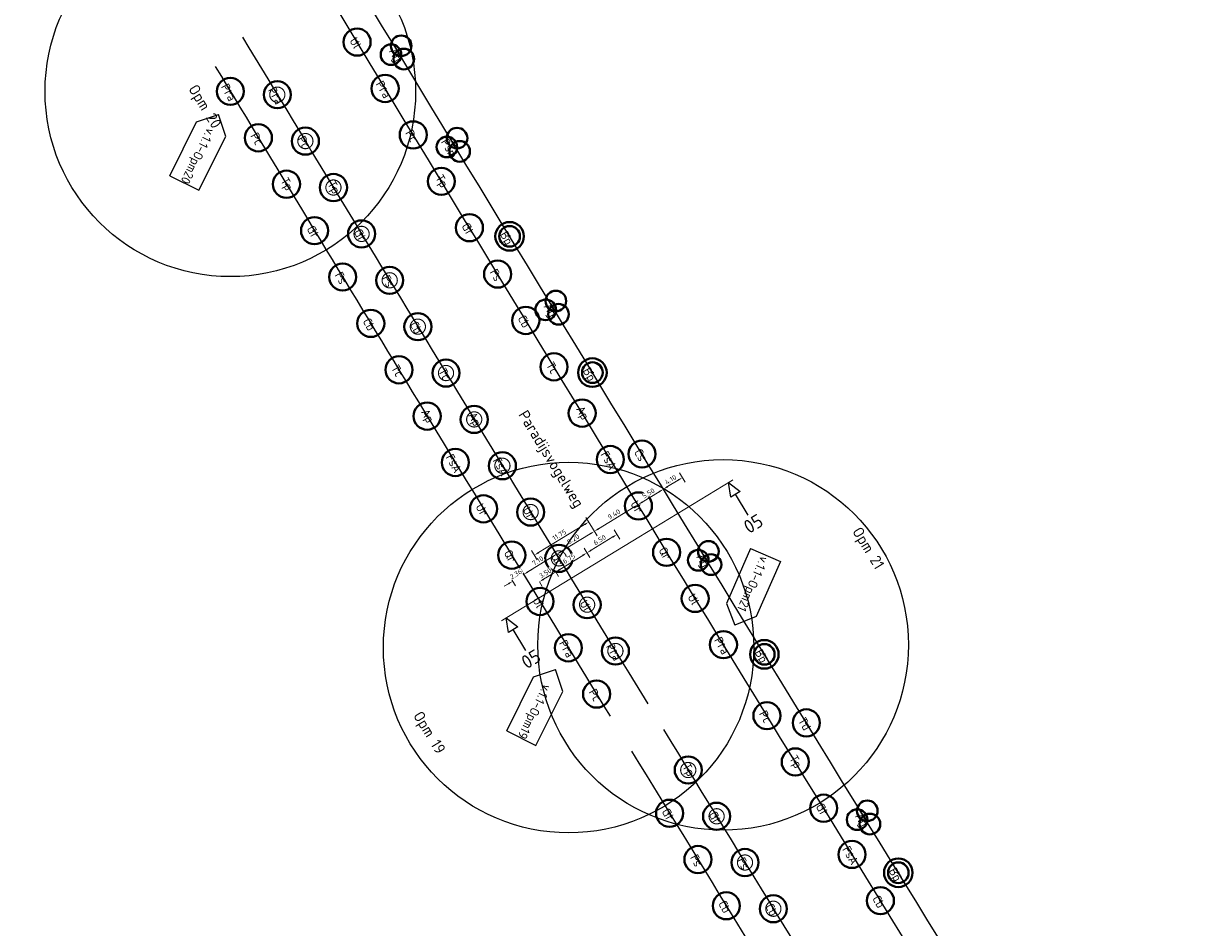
# Model space of a CAD drawing. Header units: metres. Extents: x 149234 to 159511, y 484155 to 486733.
# Tile 9 of 90: x 149788 to 150002, y 485556 to 485723. Entities that reach past the tile are written whole.
import ezdxf
from ezdxf.enums import TextEntityAlignment as Align

# ---------------------------------------------------------------- set-up
doc = ezdxf.new("R2010")
doc.units = ezdxf.units.M
doc.linetypes.add('AM-AS', pattern=[16, 10, -2, 2, -2])
doc.layers.get('0').update_dxf_attribs({"lineweight": 25})
doc.layers.get('Defpoints').update_dxf_attribs({"color": 211, "lineweight": 25})
doc.layers.add('N-WE-GR-BOOM-S', color=7, linetype='Continuous', lineweight=40, true_color=0x009900)
for name, color, linetype, lineweight in [('N-WE-GR-BOOM-T18', 10, 'Continuous', 18), ('N-WE-VH-KANTVERHARDING-G', 7, 'Continuous', 30), ('X-XX-AL-M', 7, 'Continuous', 18), ('X-XX-AL-VERWIJZING-S', 7, 'Continuous', 25)]:
    doc.layers.add(name, color=color, linetype=linetype, lineweight=lineweight)
doc.styles.add('NLCS-ISO', font='NLCS-ISO.ttf')
doc.styles.add('NLCS-ISO-M500-T18', font='NLCS-ISO.ttf')
doc.styles.add('NLCS-ISO-M500-T25', font='NLCS-ISO.ttf')
doc.dimstyles.new('NLCS-M500-T18-PIJL-X_L2_H1', dxfattribs={"dimscale": 0.5, "dimtxt": 1.8, "dimasz": 1.8, "dimexe": 2, "dimexo": 2, "dimgap": 0.7, "dimtad": 1, "dimzin": 0, "dimdsep": 46, "dimtxsty": 'NLCS-ISO-M500-T18', "dimcen": 0, "dimdle": 2, "dimclrd": 256, "dimclre": 256, "dimclrt": 256, "dimadec": 1, "dimazin": 0, "dimtfac": 1, "dimtofl": 0, "dimtmove": 1, "dimatfit": 0, "dimfxl": 2, "dimfxlon": 1, "dimtfill": 1, "dimtfillclr": 254, "dimtolj": 1, "dimtzin": 0, "dimlwd": 18, "dimlwe": 18, "dimarcsym": 0})

# ---------------------------------------------------------------- blocks, each defined once
blk = doc.blocks.new('SAL-VERWIJZING_DOORSNEDE_BOVEN-SO')
for p, q in [((-2, 9), (0, 14)), ((0, 14), (2, 9)), ((2, 9), (-2, 9)), ((0, 0), (0, 9))]:
    blk.add_line(p, q)
at = {"lineweight": 50, "style": 'NLCS-ISO'}
blk.add_attdef('...', text='', height=5, dxfattribs=at).set_placement((-0.05, -1.19), align=Align.TOP_CENTER)
blk = doc.blocks.new('*U595')
blk.add_circle((0, 0), 5)
at = {"color": 0}
blk.add_circle((0, 0), 0.15, dxfattribs=at)
at = {"layer": 'Defpoints'}
blk.add_line((-2.01, 0), (2.01, 0), dxfattribs=at)
at = {"layer": 'N-WE-GR-BOOM-T18', "insert": (0, -2.3), "char_height": 3.2, "attachment_point": 8, "style": 'NLCS-ISO-M500-T18'}
blk.add_mtext_dynamic_manual_height_columns('Pra', width=4.7343, gutter_width=9, heights=[0], dxfattribs=at)
blk = doc.blocks.new('*U506')
blk.add_circle((0, 0), 5)
at = {"color": 0}
blk.add_circle((0, 0), 0.15, dxfattribs=at)
at = {"layer": 'Defpoints'}
blk.add_line((-2.01, 0), (2.01, 0), dxfattribs=at)
at = {"layer": 'N-WE-GR-BOOM-T18', "insert": (0, -2.3), "char_height": 3.2, "attachment_point": 8, "style": 'NLCS-ISO-M500-T18'}
blk.add_mtext_dynamic_manual_height_columns('Pc', width=4.7343, gutter_width=9, heights=[0], dxfattribs=at)
blk = doc.blocks.new('*U511')
blk.add_circle((0, 0), 5)
at = {"color": 0}
blk.add_circle((0, 0), 0.15, dxfattribs=at)
at = {"layer": 'Defpoints'}
blk.add_line((-2.01, 0), (2.01, 0), dxfattribs=at)
at = {"layer": 'N-WE-GR-BOOM-T18', "insert": (0, -2.3), "char_height": 3.2, "attachment_point": 8, "style": 'NLCS-ISO-M500-T18'}
blk.add_mtext_dynamic_manual_height_columns('Tp', width=4.7343, gutter_width=9, heights=[0], dxfattribs=at)
blk = doc.blocks.new('*U508')
blk.add_circle((0, 0), 5)
at = {"color": 0}
blk.add_circle((0, 0), 0.15, dxfattribs=at)
at = {"layer": 'Defpoints'}
blk.add_line((-2.01, 0), (2.01, 0), dxfattribs=at)
at = {"layer": 'N-WE-GR-BOOM-T18', "insert": (0, -2.3), "char_height": 3.2, "attachment_point": 8, "style": 'NLCS-ISO-M500-T18'}
blk.add_mtext_dynamic_manual_height_columns('Gt', width=4.7343, gutter_width=9, heights=[0], dxfattribs=at)
blk = doc.blocks.new('*U502')
blk.add_circle((0, 0), 5)
at = {"color": 0}
blk.add_circle((0, 0), 0.15, dxfattribs=at)
at = {"layer": 'Defpoints'}
blk.add_line((-2.01, 0), (2.01, 0), dxfattribs=at)
at = {"layer": 'N-WE-GR-BOOM-T18', "insert": (0, -2.3), "char_height": 3.2, "attachment_point": 8, "style": 'NLCS-ISO-M500-T18'}
blk.add_mtext_dynamic_manual_height_columns('Fs', width=4.7343, gutter_width=9, heights=[0], dxfattribs=at)
blk = doc.blocks.new('*U509')
blk.add_circle((0, 0), 5)
at = {"color": 0}
blk.add_circle((0, 0), 0.15, dxfattribs=at)
at = {"layer": 'Defpoints'}
blk.add_line((-2.01, 0), (2.01, 0), dxfattribs=at)
at = {"layer": 'N-WE-GR-BOOM-T18', "insert": (0, -2.3), "char_height": 3.2, "attachment_point": 8, "style": 'NLCS-ISO-M500-T18'}
blk.add_mtext_dynamic_manual_height_columns('Cb', width=4.7343, gutter_width=9, heights=[0], dxfattribs=at)
blk = doc.blocks.new('*U510')
blk.add_circle((0, 0), 5)
at = {"color": 0}
blk.add_circle((0, 0), 0.15, dxfattribs=at)
at = {"layer": 'Defpoints'}
blk.add_line((-2.01, 0), (2.01, 0), dxfattribs=at)
at = {"layer": 'N-WE-GR-BOOM-T18', "insert": (0, -2.3), "char_height": 3.2, "attachment_point": 8, "style": 'NLCS-ISO-M500-T18'}
blk.add_mtext_dynamic_manual_height_columns('Tc', width=4.7343, gutter_width=9, heights=[0], dxfattribs=at)
blk = doc.blocks.new('*U500')
blk.add_circle((0, 0), 5)
at = {"color": 0}
blk.add_circle((0, 0), 0.15, dxfattribs=at)
at = {"layer": 'Defpoints'}
blk.add_line((-2.01, 0), (2.01, 0), dxfattribs=at)
at = {"layer": 'N-WE-GR-BOOM-T18', "insert": (0, -2.3), "char_height": 3.2, "attachment_point": 8, "style": 'NLCS-ISO-M500-T18'}
blk.add_mtext_dynamic_manual_height_columns('Ap', width=4.7343, gutter_width=9, heights=[0], dxfattribs=at)
blk = doc.blocks.new('*U501')
blk.add_circle((0, 0), 5)
at = {"color": 0}
blk.add_circle((0, 0), 0.15, dxfattribs=at)
at = {"layer": 'Defpoints'}
blk.add_line((-2.01, 0), (2.01, 0), dxfattribs=at)
at = {"layer": 'N-WE-GR-BOOM-T18', "insert": (0, -2.3), "char_height": 3.2, "attachment_point": 8, "style": 'NLCS-ISO-M500-T18'}
blk.add_mtext_dynamic_manual_height_columns('FsA', width=4.7343, gutter_width=9, heights=[0], dxfattribs=at)
blk = doc.blocks.new('*U503')
blk.add_circle((0, 0), 5)
at = {"color": 0}
blk.add_circle((0, 0), 0.15, dxfattribs=at)
at = {"layer": 'Defpoints'}
blk.add_line((-2.01, 0), (2.01, 0), dxfattribs=at)
at = {"layer": 'N-WE-GR-BOOM-T18', "insert": (0, -2.3), "char_height": 3.2, "attachment_point": 8, "style": 'NLCS-ISO-M500-T18'}
blk.add_mtext_dynamic_manual_height_columns('Ur', width=4.7343, gutter_width=9, heights=[0], dxfattribs=at)
blk = doc.blocks.new('*U504')
blk.add_circle((0, 0), 5)
at = {"color": 0}
blk.add_circle((0, 0), 0.15, dxfattribs=at)
at = {"layer": 'Defpoints'}
blk.add_line((-2.01, 0), (2.01, 0), dxfattribs=at)
at = {"layer": 'N-WE-GR-BOOM-T18', "insert": (0, -2.3), "char_height": 3.2, "attachment_point": 8, "style": 'NLCS-ISO-M500-T18'}
blk.add_mtext_dynamic_manual_height_columns('Qr', width=4.7343, gutter_width=9, heights=[0], dxfattribs=at)
blk = doc.blocks.new('*U505')
blk.add_circle((0, 0), 5)
at = {"color": 0}
blk.add_circle((0, 0), 0.15, dxfattribs=at)
at = {"layer": 'Defpoints'}
blk.add_line((-2.01, 0), (2.01, 0), dxfattribs=at)
at = {"layer": 'N-WE-GR-BOOM-T18', "insert": (0, -2.3), "char_height": 3.2, "attachment_point": 8, "style": 'NLCS-ISO-M500-T18'}
blk.add_mtext_dynamic_manual_height_columns('Ul', width=4.7343, gutter_width=9, heights=[0], dxfattribs=at)
blk = doc.blocks.new('*D581')
at = {"layer": 'Defpoints', "color": 0, "transparency": 16777216}
for p in [(149891.66, 485625.46), (149898.52, 485626.7), (149892.97, 485623.31)]:
    blk.add_point(p, dxfattribs=at)
at = {"layer": 'X-XX-AL-M', "linetype": 'Continuous', "lineweight": 18, "transparency": 16777216}
for p, q in [((149897.73, 485627.99), (149896.68, 485629.7)), ((149896.44, 485628.38), (149892.43, 485625.93)), ((149892.18, 485624.61), (149891.14, 485626.31))]:
    blk.add_line(p, q, dxfattribs=at)
at = {"layer": 'X-XX-AL-M', "transparency": 16777216}
for points in [[(149896.36, 485628.51), (149896.52, 485628.25), (149897.21, 485628.85)], [(149892.35, 485626.06), (149892.5, 485625.8), (149891.66, 485625.46)]]:
    blk.add_solid(points, dxfattribs=at)
at = {"layer": 'X-XX-AL-M', "transparency": 16777216, "insert": (149894.01, 485627.84), "char_height": 0.9, "attachment_point": 5, "rotation": 31.3997, "style": 'NLCS-ISO-M500-T18', "bg_fill": 3, "box_fill_scale": 1.1, "bg_fill_color": 256, "bg_fill_true_color": 13158600, "bg_fill_transparency": 0}
blk.add_mtext('\\A1;6.50', dxfattribs=at)
blk = doc.blocks.new('*D582')
at = {"layer": 'Defpoints', "color": 0, "transparency": 16777216}
for p in [(149892.97, 485623.31), (149885.85, 485622.01), (149885.9, 485621.94)]:
    blk.add_point(p, dxfattribs=at)
at = {"layer": 'X-XX-AL-M', "linetype": 'Continuous', "lineweight": 18, "transparency": 16777216}
for p, q in [((149890.89, 485624.99), (149886.66, 485622.41)), ((149892.18, 485624.61), (149891.14, 485626.31)), ((149885.9, 485621.94), (149886.42, 485621.09))]:
    blk.add_line(p, q, dxfattribs=at)
at = {"layer": 'X-XX-AL-M', "transparency": 16777216}
for points in [[(149890.81, 485625.12), (149890.97, 485624.86), (149891.66, 485625.46)], [(149886.59, 485622.54), (149886.74, 485622.29), (149885.9, 485621.94)]]:
    blk.add_solid(points, dxfattribs=at)
at = {"layer": 'X-XX-AL-M', "transparency": 16777216, "insert": (149888.36, 485624.39), "char_height": 0.9, "attachment_point": 5, "rotation": 31.3997, "style": 'NLCS-ISO-M500-T18', "bg_fill": 3, "box_fill_scale": 1.1, "bg_fill_color": 256, "bg_fill_true_color": 13158600, "bg_fill_transparency": 0}
blk.add_mtext('\\A1;6.75', dxfattribs=at)
blk = doc.blocks.new('*D583')
at = {"layer": 'X-XX-AL-M', "linetype": 'Continuous', "lineweight": 18, "transparency": 16777216}
for p, q in [((149885.13, 485621.48), (149883.68, 485620.59)), ((149885.9, 485621.94), (149886.42, 485621.09)), ((149882.91, 485620.12), (149883.43, 485619.27))]:
    blk.add_line(p, q, dxfattribs=at)
at = {"layer": 'X-XX-AL-M', "transparency": 16777216}
for points in [[(149883.6, 485620.72), (149883.76, 485620.46), (149882.91, 485620.12)], [(149885.05, 485621.6), (149885.21, 485621.35), (149885.9, 485621.94)]]:
    blk.add_solid(points, dxfattribs=at)
at = {"layer": 'X-XX-AL-M', "transparency": 16777216, "insert": (149883.99, 485621.72), "char_height": 0.9, "attachment_point": 5, "rotation": 31.3997, "style": 'NLCS-ISO-M500-T18', "bg_fill": 3, "box_fill_scale": 1.1, "bg_fill_color": 256, "bg_fill_true_color": 13158600, "bg_fill_transparency": 0}
blk.add_mtext('\\A1;3.50', dxfattribs=at)
at = {"layer": 'Defpoints', "color": 0, "transparency": 16777216}
for p in [(149885.85, 485622.01), (149882.87, 485620.19), (149882.91, 485620.12)]:
    blk.add_point(p, dxfattribs=at)
blk = doc.blocks.new('*D584')
at = {"layer": 'Defpoints', "color": 0, "transparency": 16777216}
for p in [(149894.43, 485627.15), (149886.04, 485625.16), (149887.43, 485622.88)]:
    blk.add_point(p, dxfattribs=at)
at = {"layer": 'X-XX-AL-M', "linetype": 'Continuous', "lineweight": 18, "transparency": 16777216}
for p, q in [((149893.56, 485628.58), (149892.52, 485630.28)), ((149892.28, 485628.96), (149886.81, 485625.63)), ((149886.57, 485624.3), (149885.52, 485626.01))]:
    blk.add_line(p, q, dxfattribs=at)
at = {"layer": 'X-XX-AL-M', "transparency": 16777216}
for points in [[(149892.2, 485629.09), (149892.35, 485628.83), (149893.04, 485629.43)], [(149886.73, 485625.75), (149886.89, 485625.5), (149886.04, 485625.16)]]:
    blk.add_solid(points, dxfattribs=at)
at = {"layer": 'X-XX-AL-M', "transparency": 16777216, "insert": (149889.13, 485627.98), "char_height": 0.9, "attachment_point": 5, "rotation": 31.3997, "style": 'NLCS-ISO-M500-T18', "bg_fill": 3, "box_fill_scale": 1.1, "bg_fill_color": 256, "bg_fill_true_color": 13158600, "bg_fill_transparency": 0}
blk.add_mtext('\\A1;8.20', dxfattribs=at)
blk = doc.blocks.new('*D585')
at = {"layer": 'Defpoints', "color": 0, "transparency": 16777216}
for p in [(149879.11, 485622.89), (149887.43, 485622.88), (149879.99, 485621.46)]:
    blk.add_point(p, dxfattribs=at)
at = {"layer": 'X-XX-AL-M', "linetype": 'Continuous', "lineweight": 18, "transparency": 16777216}
for p, q in [((149886.57, 485624.3), (149885.52, 485626.01)), ((149885.28, 485624.69), (149880.75, 485621.93)), ((149879.63, 485622.04), (149880.51, 485620.6))]:
    blk.add_line(p, q, dxfattribs=at)
at = {"layer": 'X-XX-AL-M', "transparency": 16777216}
for points in [[(149885.2, 485624.82), (149885.35, 485624.56), (149886.04, 485625.16)], [(149880.68, 485622.05), (149880.83, 485621.8), (149879.99, 485621.46)]]:
    blk.add_solid(points, dxfattribs=at)
at = {"layer": 'X-XX-AL-M', "transparency": 16777216, "insert": (149882.6, 485623.99), "char_height": 0.9, "attachment_point": 5, "rotation": 31.3997, "style": 'NLCS-ISO-M500-T18', "bg_fill": 3, "box_fill_scale": 1.1, "bg_fill_color": 256, "bg_fill_true_color": 13158600, "bg_fill_transparency": 0}
blk.add_mtext('\\A1;7.10', dxfattribs=at)
blk = doc.blocks.new('*D590')
at = {"layer": 'Defpoints', "color": 0, "transparency": 16777216}
for p in [(149892, 485631.14), (149893.05, 485629.43), (149883.01, 485623.31)]:
    blk.add_point(p, dxfattribs=at)
at = {"layer": 'X-XX-AL-M', "linetype": 'Continuous', "lineweight": 18, "transparency": 16777216}
for p, q in [((149892.52, 485630.29), (149891.48, 485631.99)), ((149882.74, 485625.49), (149891.23, 485630.67)), ((149882.49, 485624.17), (149881.45, 485625.87))]:
    blk.add_line(p, q, dxfattribs=at)
at = {"layer": 'X-XX-AL-M', "transparency": 16777216}
for points in [[(149891.15, 485630.8), (149891.31, 485630.54), (149892, 485631.14)], [(149882.66, 485625.62), (149882.82, 485625.36), (149881.97, 485625.02)]]:
    blk.add_solid(points, dxfattribs=at)
at = {"layer": 'X-XX-AL-M', "transparency": 16777216, "insert": (149886.57, 485628.76), "char_height": 0.9, "attachment_point": 5, "rotation": 31.3873, "style": 'NLCS-ISO-M500-T18', "bg_fill": 3, "box_fill_scale": 1.1, "bg_fill_color": 256, "bg_fill_true_color": 13158600, "bg_fill_transparency": 0}
blk.add_mtext('\\A1;11.75', dxfattribs=at)
blk = doc.blocks.new('*U689')
blk.add_circle((0, 0), 3.8)
blk = doc.blocks.new('*U690')
at = {"color": 0, "linetype": 'ByBlock', "lineweight": -2, "transparency": 16777216}
blk.add_blockref('*U689', (-1.9, 2.15), dxfattribs=at)
for p, rotation in [((2.82, 0.57), 239.9999999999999), ((-0.92, -2.72), 120)]:
    blk.add_blockref('*U689', p, dxfattribs=dict(at, rotation=rotation))
blk = doc.blocks.new('*U688')
at = {"color": 0}
blk.add_circle((0, 0), 0.15, dxfattribs=at)
at = {"layer": 'Defpoints'}
blk.add_line((-2.01, 0), (2.01, 0), dxfattribs=at)
blk.add_blockref('*U690', (0, 0))
at = {"layer": 'N-WE-GR-BOOM-T18', "insert": (0, -3.8), "char_height": 3.2, "attachment_point": 8, "style": 'NLCS-ISO-M500-T18'}
blk.add_mtext_dynamic_manual_height_columns('Ag', width=4.7343, gutter_width=9, heights=[0], dxfattribs=at)
blk = doc.blocks.new('*U677')
blk.add_circle((0, 0), 3.8)
blk = doc.blocks.new('*U678')
at = {"color": 0, "linetype": 'ByBlock', "lineweight": -2, "transparency": 16777216}
blk.add_blockref('*U677', (-1.9, 2.15), dxfattribs=at)
for p, rotation in [((2.82, 0.57), 239.9999999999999), ((-0.92, -2.72), 120)]:
    blk.add_blockref('*U677', p, dxfattribs=dict(at, rotation=rotation))
blk = doc.blocks.new('*U676')
at = {"color": 0}
blk.add_circle((0, 0), 0.15, dxfattribs=at)
at = {"layer": 'Defpoints'}
blk.add_line((-2.01, 0), (2.01, 0), dxfattribs=at)
blk.add_blockref('*U678', (0, 0))
at = {"layer": 'N-WE-GR-BOOM-T18', "insert": (0, -3.8), "char_height": 3.2, "attachment_point": 8, "style": 'NLCS-ISO-M500-T18'}
blk.add_mtext_dynamic_manual_height_columns('Ag', width=4.7343, gutter_width=9, heights=[0], dxfattribs=at)
blk = doc.blocks.new('*U680')
blk.add_circle((0, 0), 3.8)
blk = doc.blocks.new('*U681')
at = {"color": 0, "linetype": 'ByBlock', "lineweight": -2, "transparency": 16777216}
blk.add_blockref('*U680', (-1.9, 2.15), dxfattribs=at)
for p, rotation in [((2.82, 0.57), 239.9999999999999), ((-0.92, -2.72), 120)]:
    blk.add_blockref('*U680', p, dxfattribs=dict(at, rotation=rotation))
blk = doc.blocks.new('*U679')
at = {"color": 0}
blk.add_circle((0, 0), 0.15, dxfattribs=at)
at = {"layer": 'Defpoints'}
blk.add_line((-2.01, 0), (2.01, 0), dxfattribs=at)
blk.add_blockref('*U681', (0, 0))
at = {"layer": 'N-WE-GR-BOOM-T18', "insert": (0, -3.8), "char_height": 3.2, "attachment_point": 8, "style": 'NLCS-ISO-M500-T18'}
blk.add_mtext_dynamic_manual_height_columns('Ag', width=4.7343, gutter_width=9, heights=[0], dxfattribs=at)
blk = doc.blocks.new('*U683')
blk.add_circle((0, 0), 3.8)
blk = doc.blocks.new('*U684')
at = {"color": 0, "linetype": 'ByBlock', "lineweight": -2, "transparency": 16777216}
blk.add_blockref('*U683', (-1.9, 2.15), dxfattribs=at)
for p, rotation in [((2.82, 0.57), 239.9999999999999), ((-0.92, -2.72), 120)]:
    blk.add_blockref('*U683', p, dxfattribs=dict(at, rotation=rotation))
blk = doc.blocks.new('*U682')
at = {"color": 0}
blk.add_circle((0, 0), 0.15, dxfattribs=at)
at = {"layer": 'Defpoints'}
blk.add_line((-2.01, 0), (2.01, 0), dxfattribs=at)
blk.add_blockref('*U684', (0, 0))
at = {"layer": 'N-WE-GR-BOOM-T18', "insert": (0, -3.8), "char_height": 3.2, "attachment_point": 8, "style": 'NLCS-ISO-M500-T18'}
blk.add_mtext_dynamic_manual_height_columns('Ag', width=4.7343, gutter_width=9, heights=[0], dxfattribs=at)
blk = doc.blocks.new('*U629')
for radius in [5.27, 3.8]:
    blk.add_circle((0, 0), radius)
at = {"color": 0}
blk.add_circle((0, 0), 0.15, dxfattribs=at)
at = {"layer": 'Defpoints'}
blk.add_line((-2.01, 0), (2.01, 0), dxfattribs=at)
at = {"layer": 'N-WE-GR-BOOM-T18', "insert": (0, -3.8), "char_height": 3.2, "attachment_point": 8, "style": 'NLCS-ISO-M500-T18'}
blk.add_mtext_dynamic_manual_height_columns('Bp', width=4.7343, gutter_width=9, heights=[0], dxfattribs=at)
blk = doc.blocks.new('*U507')
blk.add_circle((0, 0), 5)
at = {"color": 0}
blk.add_circle((0, 0), 0.15, dxfattribs=at)
at = {"layer": 'Defpoints'}
blk.add_line((-2.01, 0), (2.01, 0), dxfattribs=at)
at = {"layer": 'N-WE-GR-BOOM-T18', "insert": (0, -2.3), "char_height": 3.2, "attachment_point": 8, "style": 'NLCS-ISO-M500-T18'}
blk.add_mtext_dynamic_manual_height_columns('Td', width=4.7343, gutter_width=9, heights=[0], dxfattribs=at)
blk = doc.blocks.new('*U598')
blk.add_circle((0, 0), 5)
at = {"color": 0}
blk.add_circle((0, 0), 0.15, dxfattribs=at)
at = {"layer": 'Defpoints'}
blk.add_line((-2.01, 0), (2.01, 0), dxfattribs=at)
at = {"layer": 'N-WE-GR-BOOM-T18', "insert": (0, -2.3), "char_height": 3.2, "attachment_point": 8, "style": 'NLCS-ISO-M500-T18'}
blk.add_mtext_dynamic_manual_height_columns('Cs', width=4.7343, gutter_width=9, heights=[0], dxfattribs=at)
blk = doc.blocks.new('*U626')
at = {"color": 177, "true_color": 0x293189, "const_width": 0.4, "flags": 128}
blk.add_lwpolyline([(2.8, 0, -1), (-2.8, 0, -1)], format="xyb", close=True, dxfattribs=at)
at = {"color": 0}
blk.add_circle((0, 0), 0.15, dxfattribs=at)
at = {"layer": 'Defpoints'}
blk.add_line((-2.01, 0), (2.01, 0), dxfattribs=at)
blk = doc.blocks.new('*D617')
at = {"layer": 'Defpoints', "color": 0, "transparency": 16777216}
for p in [(149901.07, 485634.33), (149903.77, 485629.89), (149894.43, 485627.15)]:
    blk.add_point(p, dxfattribs=at)
at = {"layer": 'X-XX-AL-M', "linetype": 'Continuous', "lineweight": 18, "transparency": 16777216}
for p, q in [((149893.81, 485629.9), (149900.3, 485633.86)), ((149901.59, 485633.47), (149900.55, 485635.18)), ((149893.56, 485628.58), (149892.52, 485630.28))]:
    blk.add_line(p, q, dxfattribs=at)
at = {"layer": 'X-XX-AL-M', "transparency": 16777216}
for points in [[(149900.22, 485633.99), (149900.38, 485633.73), (149901.07, 485634.33)], [(149893.73, 485630.03), (149893.89, 485629.77), (149893.04, 485629.43)]]:
    blk.add_solid(points, dxfattribs=at)
at = {"layer": 'X-XX-AL-M', "transparency": 16777216, "insert": (149896.64, 485632.56), "char_height": 0.9, "attachment_point": 5, "rotation": 31.3997, "style": 'NLCS-ISO-M500-T18', "bg_fill": 3, "box_fill_scale": 1.1, "bg_fill_color": 256, "bg_fill_true_color": 13158600, "bg_fill_transparency": 0}
blk.add_mtext('\\A1;9.40', dxfattribs=at)
blk = doc.blocks.new('*D618')
at = {"layer": 'Defpoints', "color": 0, "transparency": 16777216}
for p in [(149905.76, 485637.19), (149908.47, 485632.75), (149903.77, 485629.89)]:
    blk.add_point(p, dxfattribs=at)
at = {"layer": 'X-XX-AL-M', "linetype": 'Continuous', "lineweight": 18, "transparency": 16777216}
for p, q in [((149906.28, 485636.34), (149905.24, 485638.05)), ((149901.84, 485634.79), (149904.99, 485636.72)), ((149901.59, 485633.47), (149900.55, 485635.18))]:
    blk.add_line(p, q, dxfattribs=at)
at = {"layer": 'X-XX-AL-M', "transparency": 16777216}
for points in [[(149904.92, 485636.85), (149905.07, 485636.59), (149905.76, 485637.19)], [(149901.76, 485634.92), (149901.91, 485634.67), (149901.07, 485634.33)]]:
    blk.add_solid(points, dxfattribs=at)
at = {"layer": 'X-XX-AL-M', "transparency": 16777216, "insert": (149903, 485636.44), "char_height": 0.9, "attachment_point": 5, "rotation": 31.3997, "style": 'NLCS-ISO-M500-T18', "bg_fill": 3, "box_fill_scale": 1.1, "bg_fill_color": 256, "bg_fill_true_color": 13158600, "bg_fill_transparency": 0}
blk.add_mtext('\\A1;5.50', dxfattribs=at)
blk = doc.blocks.new('*D619')
at = {"layer": 'Defpoints', "color": 0, "transparency": 16777216}
for p in [(149911.97, 485634.88), (149908.47, 485632.75)]:
    blk.add_point(p, dxfattribs=at)
at = {"layer": 'X-XX-AL-M', "linetype": 'Continuous', "lineweight": 18, "transparency": 16777216}
for p, q in [((149909.78, 485638.47), (149908.74, 485640.18)), ((149906.28, 485636.34), (149905.24, 485638.05)), ((149906.53, 485637.66), (149908.49, 485638.86))]:
    blk.add_line(p, q, dxfattribs=at)
at = {"layer": 'X-XX-AL-M', "transparency": 16777216}
for points in [[(149906.45, 485637.79), (149906.61, 485637.53), (149905.76, 485637.19)], [(149908.41, 485638.99), (149908.57, 485638.73), (149909.26, 485639.33)]]:
    blk.add_solid(points, dxfattribs=at)
at = {"layer": 'X-XX-AL-M', "transparency": 16777216, "insert": (149907.09, 485638.94), "char_height": 0.9, "attachment_point": 5, "rotation": 31.3997, "style": 'NLCS-ISO-M500-T18', "bg_fill": 3, "box_fill_scale": 1.1, "bg_fill_color": 256, "bg_fill_true_color": 13158600, "bg_fill_transparency": 0}
blk.add_mtext('\\A1;4.10', dxfattribs=at)
at = {"layer": 'Defpoints', "color": 0, "transparency": 16777216}
blk.add_point((149909.26, 485639.33), dxfattribs=at)
blk = doc.blocks.new('*D625')
at = {"layer": 'X-XX-AL-M', "linetype": 'Continuous', "lineweight": 18, "transparency": 16777216}
for p, q in [((149877.62, 485620.81), (149878.49, 485619.37)), ((149879.63, 485622.04), (149880.51, 485620.6)), ((149880.75, 485621.93), (149881.52, 485622.4)), ((149877.2, 485619.76), (149876.43, 485619.29))]:
    blk.add_line(p, q, dxfattribs=at)
at = {"layer": 'X-XX-AL-M', "transparency": 16777216, "insert": (149878.56, 485621.53), "char_height": 0.9, "attachment_point": 5, "rotation": 31.3997, "style": 'NLCS-ISO-M500-T18', "bg_fill": 3, "box_fill_scale": 1.1, "bg_fill_color": 256, "bg_fill_true_color": 13158600, "bg_fill_transparency": 0}
blk.add_mtext('\\A1;2.36', dxfattribs=at)
at = {"layer": 'Defpoints', "color": 0, "transparency": 16777216}
for p in [(149879.11, 485622.89), (149877.09, 485621.66), (149877.97, 485620.23)]:
    blk.add_point(p, dxfattribs=at)
at = {"layer": 'X-XX-AL-M', "transparency": 16777216}
for points in [[(149880.68, 485622.05), (149880.83, 485621.8), (149879.99, 485621.46)], [(149877.12, 485619.89), (149877.28, 485619.63), (149877.97, 485620.23)]]:
    blk.add_solid(points, dxfattribs=at)
blk = doc.blocks.new('*U744')
blk.add_circle((0, 0), 3.8)
blk = doc.blocks.new('*U743')
at = {"color": 0, "linetype": 'ByBlock', "lineweight": -2, "transparency": 16777216}
blk.add_blockref('*U744', (-1.9, 2.15), dxfattribs=at)
for p, rotation in [((2.82, 0.57), 239.9999999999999), ((-0.92, -2.72), 120)]:
    blk.add_blockref('*U744', p, dxfattribs=dict(at, rotation=rotation))
blk = doc.blocks.new('*U742')
at = {"color": 0}
blk.add_circle((0, 0), 0.15, dxfattribs=at)
at = {"layer": 'Defpoints'}
blk.add_line((-2.01, 0), (2.01, 0), dxfattribs=at)
blk.add_blockref('*U743', (0, 0))
at = {"layer": 'N-WE-GR-BOOM-T18', "insert": (0, -3.8), "char_height": 3.2, "attachment_point": 8, "style": 'NLCS-ISO-M500-T18'}
blk.add_mtext_dynamic_manual_height_columns('Psm', width=4.7343, gutter_width=9, heights=[0], dxfattribs=at)
blk = doc.blocks.new('SAL-VERWIJZING_WIJZIGING_LINKS-SO')
for p, q in [((-22.22, 6), (-28.22, 0)), ((0, 6), (-22.22, 6)), ((0, -6), (0, 6)), ((-22.22, -6), (-28.22, 0)), ((0, -6), (-22.22, -6))]:
    blk.add_line(p, q)
at = {"lineweight": 70, "style": 'NLCS-ISO'}
blk.add_attdef('...', text='', height=7, dxfattribs=at).set_placement((0.01, 0.06), align=Align.MIDDLE_RIGHT)

msp = doc.modelspace()

# ---------------------------------------------------------------- linework, layer by layer
at = {"layer": 'Defpoints', "flags": 128}
for points in [[(149997.201, 485478.104, -0.0057292), (149712.956, 485948.017), (149642.09, 486068.261, -0.0034921), (149628.141, 486092.313), (149625.162, 486097.533)], [(150001.874, 485481.005, -0.0057292), (149717.694, 485950.809), (149653.46, 486059.801)], [(149828.188, 485720.486, 0.0014988), (149902.872, 485597.618, 0.0014988)], [(149823.146, 485715.101, 0.0014606), (149895.947, 485595.331, 0.0014606)], [(149905.749, 485592.918, 0.0008854), (149950.228, 485520.558, 0.0008854)], [(149899.871, 485588.921, 0.000861), (149943.137, 485518.53, 0.000861)]]:
    msp.add_lwpolyline(points, format="xyb", dxfattribs=at)
at = {"layer": 'Defpoints'}
msp.add_circle((149825.917, 485710.513), 34.152, dxfattribs=at)
at = {"layer": 'X-XX-AL-VERWIJZING-S', "linetype": 'AM-AS', "const_width": 0.2, "flags": 128}
msp.add_lwpolyline([(149875.902, 485612.931), (149918.598, 485638.916)], dxfattribs=at)

# ---------------------------------------------------------------- block references
at = {"layer": 'N-WE-GR-BOOM-S'}
for name, p, xscale, yscale, zscale, rotation in [('*U505', (149849.285, 485719.601), 0.4999999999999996, 0.4999999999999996, 0.4999999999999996, 299.7124591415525), ('*U682', (149856.95, 485717.553), 0.4999999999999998, 0.4999999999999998, 0.4999999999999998, 299.7124591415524), ('*U595', (149825.917, 485710.513), 0.4999999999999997, 0.4999999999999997, 0.4999999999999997, 298.9392846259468), ('*U595', (149834.58, 485709.905), 0.4999999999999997, 0.4999999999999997, 0.4999999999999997, 298.9392846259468), ('*U595', (149854.459, 485711.044), 0.4999999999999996, 0.4999999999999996, 0.4999999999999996, 299.7124591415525), ('*U626', (149834.58, 485709.905), 0.5, 0.5, 0.5, 300.0342889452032), ('*U506', (149831.09, 485701.955), 0.4999999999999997, 0.4999999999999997, 0.4999999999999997, 298.9392846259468), ('*U506', (149839.755, 485701.348), 0.4999999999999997, 0.4999999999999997, 0.4999999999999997, 298.9392846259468), ('*U506', (149859.637, 485702.489), 0.4999999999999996, 0.4999999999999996, 0.4999999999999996, 299.7124591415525), ('*U742', (149867.25, 485700.536), 0.4999999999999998, 0.4999999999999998, 0.4999999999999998, 299.7124591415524), ('*U626', (149839.755, 485701.348), 0.5, 0.5, 0.5, 300.0342889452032), ('*U511', (149836.267, 485693.399), 0.4999999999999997, 0.4999999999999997, 0.4999999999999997, 298.9392846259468), ('*U511', (149844.93, 485692.791), 0.4999999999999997, 0.4999999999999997, 0.4999999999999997, 298.9392846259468), ('*U511', (149864.819, 485693.936), 0.4999999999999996, 0.4999999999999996, 0.4999999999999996, 299.7124591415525), ('*U626', (149844.93, 485692.791), 0.5, 0.5, 0.5, 300.0342889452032), ('*U508', (149841.447, 485684.845), 0.4999999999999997, 0.4999999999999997, 0.4999999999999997, 298.9392846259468), ('*U508', (149850.115, 485684.241), 0.4999999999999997, 0.4999999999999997, 0.4999999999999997, 298.9392846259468), ('*U508', (149869.997, 485685.381), 0.4999999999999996, 0.4999999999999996, 0.4999999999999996, 299.7124591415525), ('*U629', (149877.403, 485683.794), 0.5, 0.5, 0.5, 299.7124591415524), ('*U626', (149850.115, 485684.241), 0.5, 0.5, 0.5, 300.0342889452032), ('*U502', (149846.63, 485676.293), 0.4999999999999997, 0.4999999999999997, 0.4999999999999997, 298.9392846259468), ('*U502', (149855.3, 485675.69), 0.4999999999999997, 0.4999999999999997, 0.4999999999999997, 298.9392846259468), ('*U502', (149875.193, 485676.837), 0.4999999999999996, 0.4999999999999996, 0.4999999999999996, 299.7124591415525), ('*U626', (149855.3, 485675.69), 0.5, 0.5, 0.5, 300.0342889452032), ('*U679', (149885.47, 485670.513), 0.4999999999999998, 0.4999999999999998, 0.4999999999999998, 299.7124591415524), ('*U509', (149851.817, 485667.744), 0.4999999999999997, 0.4999999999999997, 0.4999999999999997, 298.9392846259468), ('*U509', (149860.489, 485667.142), 0.4999999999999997, 0.4999999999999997, 0.4999999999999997, 298.9392846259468), ('*U509', (149880.385, 485668.29), 0.4999999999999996, 0.4999999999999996, 0.4999999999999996, 299.7124591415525), ('*U626', (149860.489, 485667.142), 0.5, 0.5, 0.5, 300.0342889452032), ('*U510', (149857.008, 485659.196), 0.4999999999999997, 0.4999999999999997, 0.4999999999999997, 298.9392846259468), ('*U510', (149865.682, 485658.595), 0.4999999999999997, 0.4999999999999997, 0.4999999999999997, 298.9392846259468), ('*U510', (149885.581, 485659.746), 0.4999999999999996, 0.4999999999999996, 0.4999999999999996, 299.7124591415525), ('*U629', (149892.671, 485658.675), 0.5, 0.5, 0.5, 299.7124591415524), ('*U626', (149865.682, 485658.595), 0.5, 0.5, 0.5, 300.0342889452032), ('*U500', (149862.202, 485650.651), 0.4999999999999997, 0.4999999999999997, 0.4999999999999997, 298.9392846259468), ('*U500', (149870.878, 485650.051), 0.4999999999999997, 0.4999999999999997, 0.4999999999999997, 298.9392846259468), ('*U500', (149890.78, 485651.204), 0.4999999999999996, 0.4999999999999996, 0.4999999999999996, 299.7124591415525), ('*U626', (149870.878, 485650.051), 0.5, 0.5, 0.5, 300.0342889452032), ('*U598', (149901.811, 485643.671), 0.4999999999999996, 0.4999999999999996, 0.4999999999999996, 299.7124591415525), ('*U501', (149867.4, 485642.108), 0.4999999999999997, 0.4999999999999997, 0.4999999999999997, 298.9392846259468), ('*U501', (149876.077, 485641.509), 0.4999999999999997, 0.4999999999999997, 0.4999999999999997, 298.9392846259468), ('*U501', (149895.967, 485642.655), 0.4999999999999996, 0.4999999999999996, 0.4999999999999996, 299.7124591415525), ('*U626', (149876.077, 485641.509), 0.5, 0.5, 0.5, 300.0342889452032), ('*U503', (149872.602, 485633.567), 0.4999999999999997, 0.4999999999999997, 0.4999999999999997, 298.9392846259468), ('*U503', (149881.28, 485632.97), 0.4999999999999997, 0.4999999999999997, 0.4999999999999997, 298.9392846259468), ('*U503', (149901.154, 485634.105), 0.4999999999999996, 0.4999999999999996, 0.4999999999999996, 299.7124591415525), ('*U626', (149881.28, 485632.97), 0.5, 0.5, 0.5, 300.0342889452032), ('*U504', (149877.806, 485625.029), 0.4999999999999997, 0.4999999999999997, 0.4999999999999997, 298.9392846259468), ('*U504', (149886.487, 485624.432), 0.4999999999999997, 0.4999999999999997, 0.4999999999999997, 298.9392846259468), ('*U504', (149906.341, 485625.555), 0.4999999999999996, 0.4999999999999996, 0.4999999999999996, 299.7124591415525), ('*U676', (149913.593, 485624.366), 0.4999999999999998, 0.4999999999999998, 0.4999999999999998, 299.7124591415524), ('*U626', (149886.487, 485624.432), 0.5, 0.5, 0.5, 300.0342889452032), ('*U505', (149883.015, 485616.492), 0.4999999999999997, 0.4999999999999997, 0.4999999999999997, 298.9392846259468), ('*U505', (149891.697, 485615.897), 0.4999999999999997, 0.4999999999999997, 0.4999999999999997, 298.9392846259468), ('*U505', (149911.613, 485617.058), 0.4999999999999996, 0.4999999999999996, 0.4999999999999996, 299.7124591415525), ('*U626', (149891.697, 485615.897), 0.5, 0.5, 0.5, 300.0342889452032), ('*U595', (149888.227, 485607.958), 0.4999999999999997, 0.4999999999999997, 0.4999999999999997, 298.9392846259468), ('*U595', (149896.911, 485607.364), 0.4999999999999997, 0.4999999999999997, 0.4999999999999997, 298.9392846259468), ('*U595', (149916.83, 485608.527), 0.4999999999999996, 0.4999999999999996, 0.4999999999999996, 299.7124591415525), ('*U629', (149924.367, 485606.748), 0.5, 0.5, 0.5, 299.7124591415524), ('*U626', (149896.911, 485607.364), 0.5, 0.5, 0.5, 300.0342889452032), ('*U506', (149893.443, 485599.426), 0.4999999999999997, 0.4999999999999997, 0.4999999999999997, 298.9392846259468), ('*U506', (149924.844, 485595.438), 0.4999999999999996, 0.4999999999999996, 0.4999999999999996, 299.7124591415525), ('*U507', (149932.107, 485594.113), 0.4999999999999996, 0.4999999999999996, 0.4999999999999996, 299.7124591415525), ('*U511', (149910.338, 485585.426), 0.4999999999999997, 0.4999999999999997, 0.4999999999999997, 298.9392846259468), ('*U511', (149930.07, 485586.913), 0.4999999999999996, 0.4999999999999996, 0.4999999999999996, 299.7124591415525), ('*U626', (149910.338, 485585.426), 0.5, 0.5, 0.5, 300.0342889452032), ('*U508', (149906.897, 485577.452), 0.4999999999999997, 0.4999999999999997, 0.4999999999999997, 298.9392846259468), ('*U508', (149915.564, 485576.9), 0.4999999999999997, 0.4999999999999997, 0.4999999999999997, 298.9392846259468), ('*U508', (149935.3, 485578.389), 0.4999999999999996, 0.4999999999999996, 0.4999999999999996, 299.7124591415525), ('*U688', (149942.883, 485576.551), 0.4999999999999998, 0.4999999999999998, 0.4999999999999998, 299.7124591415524), ('*U626', (149915.564, 485576.9), 0.5, 0.5, 0.5, 300.0342889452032), ('*U502', (149912.126, 485568.928), 0.4999999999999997, 0.4999999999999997, 0.4999999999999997, 298.9392846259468), ('*U502', (149920.794, 485568.377), 0.4999999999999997, 0.4999999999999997, 0.4999999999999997, 298.9392846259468), ('*U501', (149940.533, 485569.868), 0.4999999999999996, 0.4999999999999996, 0.4999999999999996, 299.7124591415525), ('*U626', (149920.794, 485568.377), 0.5, 0.5, 0.5, 300.0342889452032), ('*U629', (149949.066, 485566.489), 0.5, 0.5, 0.5, 299.7124591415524), ('*U509', (149917.357, 485560.406), 0.4999999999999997, 0.4999999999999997, 0.4999999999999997, 298.9392846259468), ('*U509', (149926.028, 485559.856), 0.4999999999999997, 0.4999999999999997, 0.4999999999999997, 298.9392846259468), ('*U509', (149945.763, 485561.344), 0.4999999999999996, 0.4999999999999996, 0.4999999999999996, 299.7124591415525), ('*U626', (149926.028, 485559.856), 0.5, 0.5, 0.5, 300.0342889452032)]:
    msp.add_blockref(name, p, dxfattribs=dict(at, xscale=xscale, yscale=yscale, zscale=zscale, rotation=rotation))
at = {"layer": 'X-XX-AL-VERWIJZING-S'}
ref = msp.add_blockref('SAL-VERWIJZING_WIJZIGING_LINKS-SO', (149817.451, 485693.612), dxfattribs=dict(at, xscale=0.4999999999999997, yscale=0.4999999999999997, zscale=0.4999999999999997, rotation=243.5669574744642))
ref.add_attrib('...', 'v.1.1-Opm20', dxfattribs={"layer": '0', "lineweight": 70, "height": 1.7, "rotation": 243.56696, "style": 'NLCS-ISO'}).set_placement((149817.478, 485693.595), align=Align.MIDDLE_RIGHT)
at = {"layer": 'X-XX-AL-VERWIJZING-S', "xscale": 0.4999999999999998, "yscale": 0.4999999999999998, "zscale": 0.4999999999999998, "rotation": 31.32458033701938}
for p in [(149921.383, 485632.417), (149880.395, 485607.472)]:
    msp.add_blockref('SAL-VERWIJZING_DOORSNEDE_BOVEN-SO', p, dxfattribs=at).add_auto_attribs({'...': '05'})
at = {"layer": 'X-XX-AL-VERWIJZING-S'}
ref = msp.add_blockref('SAL-VERWIJZING_WIJZIGING_LINKS-SO', (149924.588, 485625.077), dxfattribs=dict(at, xscale=-0.4999999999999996, yscale=0.4999999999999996, zscale=0.4999999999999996, rotation=246.358870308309))
ref.add_attrib('...', 'v.1.1-Opm21', dxfattribs={"layer": '0', "lineweight": 70, "height": 1.7, "rotation": 246.10428, "style": 'NLCS-ISO'}).set_placement((149920.097, 485614.798), align=Align.MIDDLE_RIGHT)
ref = msp.add_blockref('SAL-VERWIJZING_WIJZIGING_LINKS-SO', (149879.569, 485591.303), dxfattribs=dict(at, xscale=0.4999999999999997, yscale=0.4999999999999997, zscale=0.4999999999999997, rotation=243.5669574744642))
ref.add_attrib('...', 'v.1.1-Opm19', dxfattribs={"layer": '0', "lineweight": 70, "height": 1.7, "rotation": 243.56696, "style": 'NLCS-ISO'}).set_placement((149879.596, 485591.286), align=Align.MIDDLE_RIGHT)

# ---------------------------------------------------------------- texts
at = {"layer": 'Defpoints', "char_height": 2.0312, "attachment_point": 1, "rotation": 301.36431, "style": 'NLCS-ISO-M500-T25'}
for s, insert in [('Opm 20', (149819.834, 485712.04)), ('Opm 21', (149942.232, 485630.474)), ('Opm 19', (149861.278, 485596.52))]:
    msp.add_mtext_dynamic_manual_height_columns(s, width=9.26089, gutter_width=25, heights=[0], dxfattribs=dict(at, insert=insert))
at = {"layer": 'N-WE-VH-KANTVERHARDING-G', "color": 7, "insert": (149880.669, 485651.984), "char_height": 2.03116, "attachment_point": 1, "rotation": 301.36431, "style": 'NLCS-ISO-M500-T25'}
msp.add_mtext_dynamic_manual_height_columns('Paradijsvogelweg', width=5.97573, gutter_width=25, heights=[0], dxfattribs=at)

# ---------------------------------------------------------------- next in the draw order: dimensions: what is measured, and where the dimension line sits
at = {"layer": 'X-XX-AL-M'}
dim = msp.add_aligned_dim(p1=(149898.519, 485626.696), p2=(149892.971, 485623.31), distance=-2.521, dimstyle='NLCS-M500-T18-PIJL-X_L2_H1', dxfattribs=at)
dim.commit()
dim.dimension.update_dxf_attribs({"geometry": '*D581', "text_midpoint": (149894.015, 485627.838)})

# ---------------------------------------------------------------- next in the draw order: dimensions: what is measured, and where the dimension line sits
dim = msp.add_linear_dim(base=(149885.896, 485621.945), p1=(149892.971, 485623.31), p2=(149885.854, 485622.014), angle=31.39965, dimstyle='NLCS-M500-T18-PIJL-X_L2_H1', dxfattribs=at)
dim.commit()
dim.dimension.update_dxf_attribs({"geometry": '*D582', "text_midpoint": (149888.36, 485624.386)})

# ---------------------------------------------------------------- next in the draw order: dimensions: what is measured, and where the dimension line sits
dim = msp.add_linear_dim(base=(149882.909, 485620.121), p1=(149885.854, 485622.014), p2=(149882.867, 485620.19), angle=31.39965, dimstyle='NLCS-M500-T18-PIJL-X_L2_H1', dxfattribs=at)
dim.commit()
dim.dimension.update_dxf_attribs({"geometry": '*D583', "text_midpoint": (149883.986, 485621.716)})

# ---------------------------------------------------------------- next in the draw order: dimensions: what is measured, and where the dimension line sits
dim = msp.add_aligned_dim(p1=(149894.432, 485627.155), p2=(149887.433, 485622.883), distance=-2.664, dimstyle='NLCS-M500-T18-PIJL-X_L2_H1', dxfattribs=at)
dim.commit()
dim.dimension.update_dxf_attribs({"geometry": '*D584', "text_midpoint": (149889.127, 485627.975)})

# ---------------------------------------------------------------- next in the draw order: dimensions: what is measured, and where the dimension line sits
dim = msp.add_linear_dim(base=(149879.985, 485621.458), p1=(149887.433, 485622.883), p2=(149879.108, 485622.894), angle=31.39965, dimstyle='NLCS-M500-T18-PIJL-X_L2_H1', dxfattribs=at)
dim.commit()
dim.dimension.update_dxf_attribs({"geometry": '*D585', "text_midpoint": (149882.598, 485623.99)})

# ---------------------------------------------------------------- next in the draw order: dimensions: what is measured, and where the dimension line sits
dim = msp.add_aligned_dim(p1=(149883.015, 485623.307), p2=(149893.046, 485629.427), distance=2.008, dimstyle='NLCS-M500-T18-PIJL-X_L2_H1', dxfattribs=at)
dim.commit()
dim.dimension.update_dxf_attribs({"geometry": '*D590', "text_midpoint": (149886.568, 485628.764)})

# ---------------------------------------------------------------- next in the draw order: dimensions: what is measured, and where the dimension line sits
dim = msp.add_linear_dim(base=(149901.067, 485634.326), p1=(149894.432, 485627.155), p2=(149903.773, 485629.894), angle=31.39965, dimstyle='NLCS-M500-T18-PIJL-X_L2_H1', dxfattribs=at)
dim.commit()
dim.dimension.update_dxf_attribs({"geometry": '*D617', "text_midpoint": (149896.639, 485632.56)})
dim = msp.add_linear_dim(base=(149877.971, 485620.228), p1=(149879.108, 485622.894), p2=(149877.094, 485621.664), angle=31.39965, dimstyle='NLCS-M500-T18-PIJL-X_L2_H1', dxfattribs=at)
dim.commit()
dim.dimension.update_dxf_attribs({"geometry": '*D625', "text_midpoint": (149878.978, 485620.843), "dimtype": 160})

# ---------------------------------------------------------------- next in the draw order: dimensions: what is measured, and where the dimension line sits
dim = msp.add_linear_dim(base=(149905.762, 485637.192), p1=(149903.773, 485629.894), p2=(149908.471, 485632.753), angle=31.39965, dimstyle='NLCS-M500-T18-PIJL-X_L2_H1', dxfattribs=at)
dim.commit()
dim.dimension.update_dxf_attribs({"geometry": '*D618', "text_midpoint": (149902.998, 485636.442)})

# ---------------------------------------------------------------- next in the draw order: dimensions: what is measured, and where the dimension line sits
dim = msp.add_linear_dim(base=(149909.261, 485639.328), p1=(149908.471, 485632.753), p2=(149911.973, 485634.885), angle=31.39965, dimstyle='NLCS-M500-T18-PIJL-X_L2_H1', dxfattribs=at)
dim.commit()
dim.dimension.update_dxf_attribs({"geometry": '*D619', "text_midpoint": (149907.095, 485638.942)})

# ---------------------------------------------------------------- next in the draw order: linework, layer by layer
at = {"layer": 'Defpoints'}
for centre in [(149888.287, 485607.99), (149916.765, 485608.49)]:
    msp.add_circle(centre, 34.152, dxfattribs=at)

doc.saveas('drawing.dxf')
